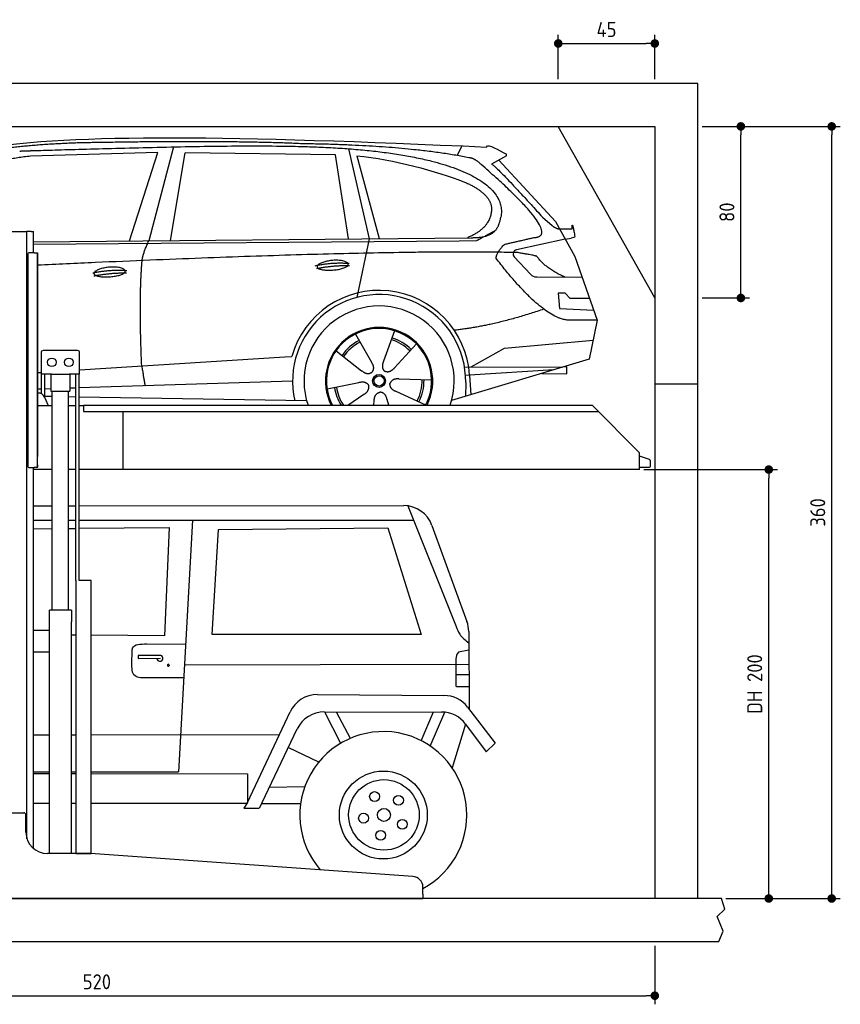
# Model space of a CAD drawing. Header units: millimetres. Extents: x -287 to 6264, y -693 to 3898.
# Tile 3 of 3: x 2440 to 6264, y -693 to 3898. Entities that reach past the tile are written whole.
import ezdxf

# ---------------------------------------------------------------- set-up
doc = ezdxf.new("R2010")
doc.units = ezdxf.units.MM
for name, color, linetype in [('4', 3, 'Continuous'), ('5', 3, 'Continuous'), ('Car', 10, 'Continuous')]:
    doc.layers.add(name, color=color, linetype=linetype)
doc.styles.get("Standard").update_dxf_attribs({"font": 'ISOCP.SHX'})
doc.dimstyles.new('GEN-ISO$0', dxfattribs={"dimscale": 20, "dimtxt": 3.5, "dimasz": 2, "dimexe": 2, "dimexo": 1, "dimgap": 1.5, "dimtad": 1, "dimdec": 1, "dimlfac": 0.1, "dimdsep": 46, "dimtxsty": 'Standard', "dimblk": 'PUNKT', "dimcen": 2, "dimclrd": 256, "dimclre": 256, "dimclrt": 2, "dimadec": 0, "dimazin": 0, "dimtp": 0.1, "dimtm": 0.1, "dimtfac": 0.71, "dimtdec": 1, "dimtmove": 2, "dimatfit": 3, "dimldrblk": 'PUNKT', "dimfxl": 0, "dimtolj": 1, "dimarcsym": 0})

# ---------------------------------------------------------------- blocks, each defined once
blk = doc.blocks.new('PUNKT')
at = {"layer": '4', "color": 0, "linetype": 'ByBlock'}
blk.add_line((-0.5, 0), (-1, 0), dxfattribs=at)
at = {"layer": '4', "color": 0, "linetype": 'ByBlock', "const_width": 0.5}
blk.add_lwpolyline([(-0.25, 0, 1), (0.25, 0, 1)], format="xyb", close=True, dxfattribs=at)
blk = doc.blocks.new('*D11')
at = {"layer": '5', "lineweight": -2}
for p, q in [((200, -420), (200, -693.3)), ((5400, -420), (5400, -693.3)), ((240, -653.3), (5360, -653.3))]:
    blk.add_line(p, q, dxfattribs=at)
at = {"layer": 'DEFPOINTS', "color": 0}
for p in [(200, -400), (5400, -400), (5400, -653.3)]:
    blk.add_point(p, dxfattribs=at)
at = {"layer": '5', "lineweight": -2, "xscale": 40, "yscale": 40, "zscale": 40, "rotation": 180}
blk.add_blockref('PUNKT', (200, -653.3), dxfattribs=at)
at = {"layer": '5', "lineweight": -2, "xscale": 40, "yscale": 40, "zscale": 40}
blk.add_blockref('PUNKT', (5400, -653.3), dxfattribs=at)
at = {"layer": '5', "color": 2, "insert": (2800, -588.3), "char_height": 70, "attachment_point": 5}
blk.add_mtext('\\A1;520', dxfattribs=at)
blk = doc.blocks.new('*D7')
at = {"layer": '5', "lineweight": -2}
for p, q in [((5620, 3400), (5841, 3400)), ((5801, 2640), (5801, 3360)), ((5620, 2600), (5841, 2600))]:
    blk.add_line(p, q, dxfattribs=at)
at = {"layer": 'DEFPOINTS', "color": 0}
for p in [(5600, 3400), (5801, 3400), (5600, 2600)]:
    blk.add_point(p, dxfattribs=at)
at = {"layer": '5', "lineweight": -2, "xscale": 40, "yscale": 40, "zscale": 40}
for p, rotation in [((5801, 3400), 90), ((5801, 2600), 270)]:
    blk.add_blockref('PUNKT', p, dxfattribs=dict(at, rotation=rotation))
at = {"layer": '5', "color": 2, "insert": (5736, 3000), "char_height": 70, "attachment_point": 5, "rotation": 90}
blk.add_mtext('\\A1;80', dxfattribs=at)
blk = doc.blocks.new('*D8')
at = {"layer": '5', "lineweight": -2}
for p, q in [((5620, 3400), (6264.4, 3400)), ((6224.4, -160), (6224.4, 3360)), ((5731.2, -200), (6264.4, -200))]:
    blk.add_line(p, q, dxfattribs=at)
at = {"layer": 'DEFPOINTS', "color": 0}
for p in [(5600, 3400), (6224.4, 3400), (5711.2, -200)]:
    blk.add_point(p, dxfattribs=at)
at = {"layer": '5', "lineweight": -2, "xscale": 40, "yscale": 40, "zscale": 40}
for p, rotation in [((6224.4, 3400), 90), ((6224.4, -200), 270)]:
    blk.add_blockref('PUNKT', p, dxfattribs=dict(at, rotation=rotation))
at = {"layer": '5', "color": 2, "insert": (6159.4, 1600), "char_height": 70, "attachment_point": 5, "rotation": 90}
blk.add_mtext('\\A1;360', dxfattribs=at)
blk = doc.blocks.new('*D9')
at = {"layer": '5', "lineweight": -2}
for p, q in [((5348.6, 1800), (5971.1, 1800)), ((5931.1, -160), (5931.1, 1760)), ((5731.2, -200), (5971.1, -200))]:
    blk.add_line(p, q, dxfattribs=at)
at = {"layer": 'DEFPOINTS', "color": 0}
for p in [(5328.6, 1800), (5931.1, 1800), (5711.2, -200)]:
    blk.add_point(p, dxfattribs=at)
at = {"layer": '5', "lineweight": -2, "xscale": 40, "yscale": 40, "zscale": 40}
for p, rotation in [((5931.1, 1800), 90), ((5931.1, -200), 270)]:
    blk.add_blockref('PUNKT', p, dxfattribs=dict(at, rotation=rotation))
at = {"layer": '5', "color": 2, "insert": (5865.6, 800), "char_height": 70, "attachment_point": 5, "rotation": 90}
blk.add_mtext('\\A1;DH 200', dxfattribs=at)
blk = doc.blocks.new('*D10')
at = {"layer": '5', "lineweight": -2}
for p, q in [((4950, 3620), (4950, 3826.7)), ((5400, 3620), (5400, 3826.7)), ((4990, 3786.7), (5360, 3786.7))]:
    blk.add_line(p, q, dxfattribs=at)
at = {"layer": 'DEFPOINTS', "color": 0}
for p in [(5400, 3786.7), (4950, 3600), (5400, 3600)]:
    blk.add_point(p, dxfattribs=at)
at = {"layer": '5', "lineweight": -2, "xscale": 40, "yscale": 40, "zscale": 40, "rotation": 180}
blk.add_blockref('PUNKT', (4950, 3786.7), dxfattribs=at)
at = {"layer": '5', "lineweight": -2, "xscale": 40, "yscale": 40, "zscale": 40}
blk.add_blockref('PUNKT', (5400, 3786.7), dxfattribs=at)
at = {"layer": '5', "color": 2, "insert": (5175, 3851.7), "char_height": 70, "attachment_point": 5}
blk.add_mtext('\\A1;45', dxfattribs=at)

msp = doc.modelspace()

# ---------------------------------------------------------------- linework, layer by layer
for p, q in [((5400, 2600), (4950, 3400)), ((2274.07, 2910), (2464.07, 2910)), ((2464.07, 2910), (2474.07, 2910)), ((2479.07, 2910), (2474.07, 2910)), ((2474.07, 78.78), (2474.07, 2910)), ((2494.07, 2910), (2479.07, 2910)), ((2494.07, 2910), (2504.07, 2910)), ((2504.07, 2811), (2504.07, 2910)), ((2478.07, 2806), (2478.07, 1816)), ((2478.07, 1815), (2478.07, 2805)), ((2507.07, 2811), (2483.07, 2811)), ((2507.07, 2811), (2523.07, 2811)), ((2523.07, 2811), (2523.07, 1861)), ((2523.07, 1822), (2523.07, 2810)), ((2539.57, 2345), (2539.57, 2245)), ((2709.57, 2355), (2549.57, 2355)), ((2719.57, 2245), (2719.57, 2345)), ((2588.78, 2245), (2539.57, 2245)), ((2541.97, 2152.71), (2541.97, 2245)), ((2557.07, 2136.42), (2557.07, 2245)), ((2584.57, 2245), (2584.57, 2165)), ((2588.78, 2245), (2670.36, 2245)), ((2719.57, 2245), (2670.36, 2245)), ((2674.57, 2245), (2674.57, 2165)), ((2702.07, 1283), (2702.07, 2245)), ((2717.17, 1283), (2717.17, 2245)), ((2584.57, 2165), (2674.57, 2165)), ((2592.07, 1145), (2592.07, 2165)), ((2667.07, 1145), (2667.07, 2165)), ((5400, 2200), (5600, 2200)), ((2525.18, 2157), (2523.07, 2157)), ((2574.32, 2097), (2557.24, 2136.03)), ((2523.07, 2097), (2528.07, 2097)), ((2592.07, 2097), (2528.07, 2097)), ((2702.07, 2097), (2667.07, 2097)), ((2738.07, 2097), (2717.17, 2097)), ((2738.07, 2100), (5108.57, 2100)), ((2738.07, 2100), (2738.07, 2070)), ((2738.07, 2070), (5138.31, 2070)), ((2923.07, 1800), (2923.07, 2070)), ((5108.57, 2100), (5328.57, 1878.09)), ((5328.57, 1800), (5328.57, 1878.09)), ((2483.07, 1810), (2507.07, 1810)), ((2504.07, 34.01), (2504.07, 1810)), ((2592.07, 1800), (2504.07, 1800)), ((2523.07, 1810), (2507.07, 1810)), ((2523.07, 1810), (2523.07, 1822)), ((2523.07, 1822), (2523.07, 1811)), ((2702.07, 1800), (2667.07, 1800)), ((5328.57, 1800), (2717.17, 1800)), ((2773.62, 1283), (2719.62, 1283)), ((2680.82, 1145), (2578.32, 1145)), ((2578.32, 10), (2578.32, 1145)), ((2680.82, 1145), (2680.82, 1090)), ((2578.32, 942), (2578.32, 1058)), ((2680.82, 950), (2680.82, 1090)), ((2578.32, 1050), (2504.07, 1050)), ((2504.07, 950), (2578.32, 950)), ((2680.82, 10), (2680.82, 950)), ((2279.07, 200), (2459.07, 200)), ((2469.07, 110), (2469.07, 190)), ((2767.3, 10), (2569.07, 10)), ((4272.61, -96.7), (2770.84, 9.87)), ((4319.07, -180), (4319.07, -146.58)), ((4319.07, -180), (4319.07, -200)), ((1994.07, -200), (3024.07, -200)), ((3024.07, -200), (4054.07, -200)), ((4054.07, -200), (4319.07, -200)), ((5600, -400), (5600, -400))]:
    msp.add_line(p, q)
for points in [[(5600, -200), (5600, 3600), (0, 3600), (0, -400), (5600, -400), (5698.53, -400), (5718.66, -352.06), (5691.11, -284.27), (5726.08, -250.37), (5711.24, -200), (200, -200), (200, 3400), (5400, 3400), (5400, -200)], [(2702.07, 1283), (2702.07, 10), (2773.62, 10), (2773.62, 1283)], [(2773.62, 1283), (2717.17, 1283)]]:
    msp.add_lwpolyline(points)
msp.add_lwpolyline([(5328.57, 1811), (5372.57, 1811, 0.4142136), (5380.57, 1819), (5380.57, 1839.19, 0.3249197), (5375.04, 1846.8), (5328.57, 1861.9)], format="xyb")
for centre in [(2589.57, 2300), (2669.57, 2300)]:
    msp.add_circle(centre, 20)
for centre, radius, start, end in [((2483.07, 2806), 5, 90, 180), ((2549.57, 2345), 10, 90, 180), ((2709.57, 2345), 10, 0, 90), ((2525.18, 2122), 35, 23.62938, 90), ((2483.07, 1815), 5, 180, 270), ((2459.07, 190), 10, 0, 90), ((2569.07, 110), 100, 180, 270), ((2767.3, -40), 50, 85.94065, 90), ((4269.07, -146.58), 50, 0, 85.94065)]:
    msp.add_arc(centre, radius, start, end)
at = {"layer": 'Car'}
for p, q in [((4479.19, 3264.18), (4501.58, 3308.88)), ((3084.03, 3278.15), (2490.35, 3260.81)), ((2951.81, 2865.73), (3084.03, 3278.15)), ((3157.16, 3304.53), (3041.85, 2866.6)), ((3143.5, 2867.58), (3210.58, 3277.39)), ((3912.26, 3267.5), (3210.58, 3277.39)), ((3971.8, 2875.6), (3912.26, 3267.5)), ((3971.91, 3295.83), (4069, 2876.54)), ((4011.89, 3263.3), (4114.99, 2876.98)), ((4709.17, 3262.56), (4639.1, 3223.4)), ((4672.34, 3241.98), (4936.7, 2956.04)), ((4876.37, 2977.12), (4921.99, 2937.3)), ((4936.7, 2956.04), (5027.33, 2793.88)), ((4950.44, 2922.88), (5014.78, 2921.97)), ((2504.07, 2861.39), (4543.44, 2881.13)), ((2504.07, 2851.36), (4487.97, 2867.14)), ((4069, 2876.54), (4010.62, 2602.32)), ((4487.97, 2867.14), (4570.85, 2868.6)), ((4982.01, 2874.96), (4755.62, 2825.04)), ((4982.01, 2874.96), (5009.71, 2878.97)), ((4745.24, 2791.93), (4820.29, 2710.73)), ((5027.33, 2793.88), (5131.69, 2496.24)), ((4849.52, 2697.88), (5061.27, 2697.09)), ((4982.01, 2623.01), (4949.35, 2623.01)), ((4949.35, 2623.01), (4956.22, 2551.51)), ((5005.8, 2597.19), (4982.01, 2623.01)), ((5096.29, 2597.19), (5005.8, 2597.19)), ((4956.22, 2551.51), (5115.3, 2542.97)), ((5131.69, 2496.24), (5014.78, 2496.68)), ((5131.69, 2496.24), (5093.8, 2314.29)), ((4186.72, 2447.42), (4135.24, 2305.02)), ((4004.57, 2432.03), (4079.21, 2300.28)), ((4698.83, 2365.62), (5112.23, 2402.82)), ((3914.27, 2354), (4033.8, 2261.04)), ((4288.83, 2385.65), (4186.6, 2273.95)), ((4543.5, 2278.8), (4698.83, 2365.62)), ((2719.57, 2264.61), (3675.98, 2325.63)), ((3675.98, 2325.63), (3708.45, 2327.7)), ((5093.8, 2314.29), (4453.11, 2121.49)), ((2523.07, 2252.07), (2539.57, 2253.13)), ((4513.14, 2278.92), (4970.59, 2277.21)), ((4928.66, 2264.59), (4537.04, 2239.61)), ((4990.35, 2278.88), (4976.88, 2279.1)), ((4989.79, 2246.19), (4990.35, 2278.88)), ((2717.17, 2182.15), (3712.2, 2213.09)), ((3872.63, 2176.01), (4020.99, 2206.29)), ((4359.75, 2217.18), (4208.42, 2222.13)), ((4518.55, 2205.88), (4517.45, 2140.85)), ((4537.04, 2239.61), (4517.79, 2238.38)), ((4537.04, 2239.61), (4542.85, 2148.49)), ((4874, 2248.14), (4989.79, 2246.19)), ((2523.07, 2176.11), (2541.97, 2176.7)), ((2557.07, 2177.17), (2584.57, 2178.02)), ((2674.57, 2180.82), (2702.07, 2181.68)), ((4332.56, 2100.98), (4194.74, 2163.69)), ((2557.07, 2142.11), (2592.07, 2141.52)), ((2667.07, 2140.25), (2702.07, 2139.66)), ((2717.17, 2139.41), (3777.29, 2121.49)), ((3969.07, 2100), (4044.28, 2150.97)), ((4089.91, 2100), (4092.39, 2121.87)), ((4159.98, 2100), (4152.2, 2126.92)), ((2504.07, 1631.24), (2592.07, 1631.27)), ((2667.07, 1631.3), (2702.07, 1631.31)), ((2717.17, 1631.32), (4229.98, 1631.87)), ((4248.29, 1630.68), (4473.47, 1069.04)), ((2504.07, 1563.84), (2592.07, 1563.96)), ((2667.07, 1564.05), (2702.07, 1564.1)), ((2717.17, 1564.12), (3245.59, 1564.79)), ((3245.59, 1564.79), (3180.94, 390.5)), ((3245.59, 1564.79), (4274.9, 1564.33)), ((2504.07, 1523.95), (2592.07, 1524.82)), ((2667.07, 1525.57), (2702.07, 1525.92)), ((2717.17, 1526.07), (3136.51, 1530.24)), ((3136.51, 1530.24), (3115.19, 1024.7)), ((3337.86, 1030.95), (3365.95, 1520.09)), ((3365.95, 1520.09), (4156.49, 1527.96)), ((4156.49, 1527.96), (4311.59, 1031.3)), ((4361.6, 1539.73), (4524.44, 1092.04)), ((2702.07, 1028.12), (2680.82, 1028.3)), ((3115.19, 1024.7), (2773.62, 1027.53)), ((4311.59, 1031.3), (3337.86, 1030.95)), ((4532.87, 1045.18), (4535.45, 681.71)), ((3032.61, 986.84), (3213.76, 986.66)), ((2963.52, 899.79), (2964.06, 950.19)), ((3098.18, 933.29), (2992.02, 933.06)), ((2992.02, 933.06), (2992.15, 919.11)), ((2992.15, 919.11), (3096.27, 919.99)), ((4533.49, 958.49), (4484.95, 948)), ((4472.87, 891.83), (3208.29, 887.35)), ((4472.92, 908.14), (4472.7, 795.77)), ((4472.87, 891.83), (4533.96, 892.05)), ((3205.08, 829.04), (3003.12, 828.4)), ((4472.72, 844.34), (4534.3, 844.35)), ((4477.81, 789.2), (4534.69, 788.79)), ((3828.05, 750.62), (4417.47, 746.69)), ((4527.55, 691.99), (4655.91, 524.93)), ((3502.53, 247.7), (3700.33, 670.01)), ((3860.15, 670.28), (4406.26, 669.59)), ((3860.15, 670.28), (3935.91, 524.98)), ((3915.08, 670.21), (3980.22, 547.35)), ((4310.48, 535.85), (4369.18, 669.64)), ((4352.88, 510.62), (4422.06, 668.68)), ((4518.35, 613.24), (4455.26, 410)), ((4518.35, 613.24), (4614.52, 484.15)), ((2504.07, 562.68), (2578.32, 562.85)), ((2680.82, 563.1), (2702.07, 563.15)), ((2773.62, 563.32), (3651.34, 565.41)), ((3569.65, 247.75), (3733.67, 590.69)), ((4614.52, 484.15), (4655.91, 524.93)), ((3692.14, 503.85), (3833.31, 437.63)), ((2504.07, 390.5), (2578.32, 390.5)), ((2504.07, 382.77), (2578.32, 382.69)), ((2680.82, 390.5), (2702.07, 390.5)), ((2680.82, 382.58), (2702.07, 382.56)), ((2773.62, 390.5), (3180.94, 390.5)), ((2773.62, 382.49), (3502.27, 381.71)), ((3502.27, 381.71), (3502.24, 247.26)), ((3603.82, 319.2), (3767.46, 322.8)), ((2504.07, 244.52), (2578.32, 244.47)), ((2680.82, 244.39), (2702.07, 244.38)), ((2773.62, 244.32), (3500.01, 243.8)), ((3502.53, 247.7), (3485.29, 221.04)), ((3569.65, 247.75), (3555.96, 220.94)), ((3567.61, 243.75), (3747.68, 243.62)), ((3485.29, 221.04), (3555.96, 220.94))]:
    msp.add_line(p, q, dxfattribs=at)
for centre, radius in [((4114.79, 2213.22), 30.15), ((4114.79, 2213.22), 23.62), ((4134.75, 189.2), 204.86), ((4137.62, 189.79), 164.41), ((4093.89, 275.36), 22.87), ((4205.48, 257.82), 22.87), ((4042.73, 174.65), 22.87), ((4137.62, 189.79), 30.04), ((4223.28, 146.27), 22.87), ((4122.7, 94.87), 22.87)]:
    msp.add_circle(centre, radius, dxfattribs=at)
for centre, radius, start, end in [((4759.92, 2805.51), 20, 102.43575, 222.74729), ((4849.67, 2737.88), 40, 222.74729, 269.78612), ((4115.2, 2212.7), 422.7, 3.65041, 164.21264), ((4115.2, 2212.7), 403.41, 359.03154, 193.11461), ((4115.2, 2212.7), 350, 341.21678, 198.78322), ((4115.2, 2212.7), 250, 333.20602, 206.79398), ((4114.79, 2213.22), 245, 332.4767, 207.5233), ((4114.79, 2213.22), 209.64, 116.262, 145.39945), ((4114.79, 2213.22), 200.65, 116.11518, 145.54628), ((4114.79, 2213.22), 200.65, 44.11518, 73.54628), ((4114.79, 2213.22), 209.64, 44.262, 73.39945), ((4114.79, 2213.22), 200.65, 332.11518, 1.54628), ((4114.79, 2213.22), 209.64, 332.262, 1.39945), ((4114.79, 2213.22), 209.64, 188.262, 212.68738), ((4114.79, 2213.22), 200.65, 188.11518, 214.35034), ((4230.03, 1491.87), 140, 19.98865, 90.02103), ((4392.87, 1044.18), 140, 0.40622, 19.98865), ((3093.78, 919.97), 13.97, 180.48119, 72.51918), ((3827.12, 610.63), 140, 89.61794, 154.90236), ((4416.53, 606.7), 140, 37.53577, 89.61794), ((3859.97, 530.28), 140, 89.92762, 154.43966), ((4406.08, 529.59), 140, 36.68762, 89.92762), ((4134.75, 189.2), 389.2, 298.26746, 220.98667)]:
    msp.add_arc(centre, radius, start, end, dxfattribs=at)
msp.add_ellipse((3133.03, 887.48), major_axis=(-0.19, 5.97), ratio=0.5491707, dxfattribs=at)
for points, degree in [([(2270.48, 3297.34), (2682.44, 3368.89), (3442.63, 3356.41), (4615.13, 3303.86)], 3), ([(2800.96, 3324.6), (2558.13, 3322.27), (2329.01, 3292.33)], 2), ([(3765.2, 3318.76), (3416.84, 3334.96), (2800.96, 3324.6)], 2), ([(4540.77, 3252.81), (4239.64, 3312.68), (3765.2, 3318.76)], 2), ([(4615.13, 3303.86), (4623.51, 3323.35), (4670.91, 3286.65), (4708.38, 3271.14)], 3), ([(2490.35, 3260.81), (2265.4, 3241.73), (2130.88, 3108.89)], 2), ([(4011.89, 3263.3), (4183.74, 3246.71), (4379.84, 3192.02), (4513.14, 3140.6)], 3), ([(4709.17, 3262.56), (4710.83, 3264.2), (4706.33, 3266.37), (4710.91, 3270.1), (4708.38, 3271.14)], 4), ([(4590.46, 3222.43), (4564.5, 3248.12), (4540.77, 3252.81)], 2), ([(4836.07, 2881.55), (4976.8, 2886.46), (4590.46, 3222.43)], 2), ([(4639.1, 3223.4), (4643.33, 3234.14), (4876.37, 2977.12)], 2), ([(4513.14, 3140.6), (4628.82, 3090.69), (4638.47, 3024.56)], 2), ([(4638.47, 3024.56), (4644.08, 2930.08), (4526.79, 2880.97)], 2), ([(4543.44, 2881.13), (4593.53, 2881.62), (4661.17, 2883.97), (4674.23, 2933.82), (4682.47, 2977.05)], 4), ([(5014.78, 2921.97), (5012.86, 2969.97), (5027.34, 2886.67)], 2), ([(4570.85, 2868.6), (4601.19, 2884.86), (4656.8, 2914.74)], 2), ([(4921.99, 2937.3), (4930.3, 2930.04), (4948.08, 2920.02), (4952.68, 2922.5), (4954.58, 2924.04)], 4), ([(3010.74, 2774.4), (3013.57, 2805.42), (3041.85, 2866.6)], 2), ([(4661.17, 2783.7), (4658.9, 2807.85), (4698.85, 2850.13)], 2), ([(4698.85, 2850.13), (4836.07, 2881.55)], 1), ([(5027.34, 2886.67), (5027.6, 2882.96), (5019.84, 2880.44), (5009.69, 2878.97)], 3), ([(4762.74, 2811.43), (4094.61, 2826.97), (2523.07, 2752.56)], 2), ([(4850.58, 2793.86), (4849.29, 2796.86), (4762.74, 2811.43)], 2), ([(3009.01, 2283.08), (2995.36, 2596.33), (3010.74, 2774.4)], 2), ([(3817.31, 2750.7), (3892.73, 2767.59), (3976.25, 2761.81)], 2), ([(5014.78, 2496.68), (4891.8, 2483.86), (4661.17, 2783.7)], 2), ([(4982.01, 2697.38), (4896.35, 2732.49), (4850.58, 2793.86)], 2), ([(2781.13, 2717.01), (2856.55, 2733.9), (2940.06, 2728.12)], 2), ([(2786.21, 2703.16), (2860.22, 2717.75), (2938.13, 2717.01)], 2), ([(3824.49, 2737.87), (3898.49, 2752.46), (3976.41, 2751.72)], 2), ([(4882.87, 2548.03), (4658.18, 2470.58), (4465.41, 2449.4)], 2), ([(4079.21, 2300.28), (4097.25, 2273.89), (4080.49, 2252.91)], 2), ([(4135.24, 2305.02), (4130.7, 2292.47), (4126.75, 2278.44), (4131.13, 2264.64), (4141.94, 2258.1)], 4), ([(3009.01, 2283.08), (3019.15, 2218.2), (3024.17, 2191.69)], 2), ([(4033.8, 2261.04), (4057.29, 2239.37), (4080.49, 2252.91)], 2), ([(4186.6, 2273.95), (4177.59, 2264.11), (4166.99, 2254.09), (4152.74, 2251.57), (4141.94, 2258.1)], 4), ([(4020.99, 2206.29), (4051.66, 2215.29), (4066.44, 2192.86)], 2), ([(4208.42, 2222.13), (4176.67, 2225.85), (4165.87, 2201.27)], 2), ([(4044.28, 2150.97), (4072.15, 2166.62), (4066.44, 2192.86)], 2), ([(4092.39, 2121.87), (4093.31, 2153.82), (4119.2, 2160.94)], 2), ([(4152.2, 2126.92), (4145.93, 2158.27), (4119.2, 2160.94)], 2), ([(4194.74, 2163.69), (4164.64, 2174.44), (4165.87, 2201.27)], 2)]:
    msp.add_open_spline(points, degree=degree, dxfattribs=at)
for points, degree, knots in [([(2440.18, 3285.15), (2467.11, 3286.2), (2606.12, 3290.57), (3627.34, 3320.08), (4247.62, 3319.32), (4718.04, 3163.73), (4682.47, 2977.05)], 4, [0.08213183, 0.08213183, 0.08213183, 0.08213183, 0.08213183, 0.25885101, 0.50885101, 1, 1, 1, 1, 1]), ([(3826.2, 2745.4), (3825.33, 2753.64), (3846.34, 2769.99), (3929.01, 2790.12), (4021.98, 2757.05), (3935.68, 2725.42), (3850.91, 2726.05), (3827.06, 2737.17), (3826.2, 2745.4)], 5, [0, 0, 0, 0, 0, 0, 0.300106, 0.500106, 0.700106, 1, 1, 1, 1, 1, 1]), ([(2786.21, 2713.86), (2785.35, 2722.1), (2806.35, 2738.45), (2889.02, 2758.58), (2981.99, 2725.51), (2895.69, 2693.87), (2810.92, 2694.51), (2787.07, 2705.63), (2786.21, 2713.86)], 5, [0, 0, 0, 0, 0, 0, 0.300106, 0.500106, 0.700106, 1, 1, 1, 1, 1, 1])]:
    msp.add_open_spline(points, degree=degree, knots=knots, dxfattribs=at)
for points in [[(4473.47, 1069.04), (4490.9, 1032.94), (4533.25, 991.39)], [(2964.06, 950.19), (2966.27, 967.41), (3032.61, 986.84)], [(4484.95, 948), (4478.65, 940.45), (4472.92, 908.14)], [(3003.12, 828.4), (2977.62, 837.56), (2963.52, 899.79)], [(4472.7, 795.77), (4473.45, 789.95), (4477.81, 789.2)]]:
    msp.add_spline(points, degree=3, dxfattribs=at)

# ---------------------------------------------------------------- dimensions: what is measured, and where the dimension line sits
at = {"layer": '5'}
for base, p1, p2, picture, middle in [((5400, 3786.65), (4950, 3600), (5400, 3600), '*D10', (5175, 3851.65)), ((5400, -653.28), (200, -400), (5400, -400), '*D11', (2800, -588.27))]:
    dim = msp.add_linear_dim(base=base, p1=p1, p2=p2, dimstyle='GEN-ISO$0', override={"dimlfac": 0.1}, dxfattribs=at)
    dim.commit()
    dim.dimension.update_dxf_attribs({"geometry": picture, "text_midpoint": middle})
for base, p1, picture, middle in [((5801, 3400), (5600, 2600), '*D7', (5736, 3000)), ((6224.42, 3400), (5711.24, -200), '*D8', (6159.42, 1600))]:
    dim = msp.add_linear_dim(base=base, p1=p1, p2=(5600, 3400), angle=90, dimstyle='GEN-ISO$0', override={"dimlfac": 0.1}, dxfattribs=at)
    dim.commit()
    dim.dimension.update_dxf_attribs({"geometry": picture, "text_midpoint": middle})
dim = msp.add_linear_dim(base=(5931.11, 1800), p1=(5711.24, -200), p2=(5328.57, 1800), angle=90, text='DH <>', dimstyle='GEN-ISO$0', override={"dimlfac": 0.1}, dxfattribs=at)
dim.commit()
dim.dimension.update_dxf_attribs({"geometry": '*D9', "text_midpoint": (5865.62, 800)})

doc.saveas('drawing.dxf')
